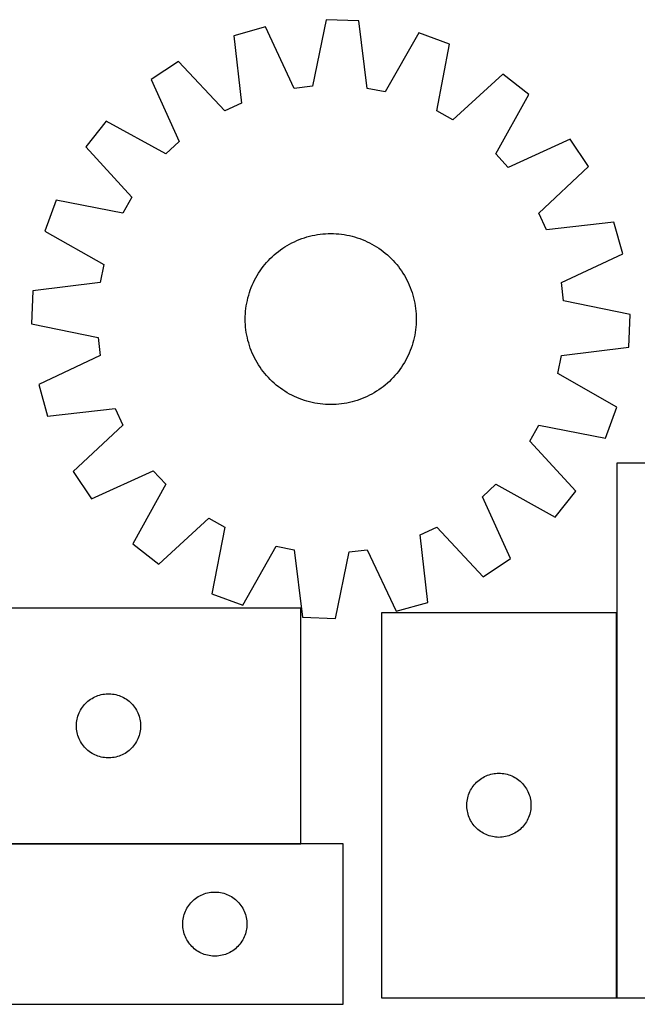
# Model space of a CAD drawing. Header units: millimetres. Extents: x 8 to 1493, y 7 to 467.
# Tile 3 of 5: x 618 to 907, y 7 to 467. Entities that reach past the tile are written whole.
import ezdxf

# ---------------------------------------------------------------- set-up
doc = ezdxf.new("R2010")
doc.units = ezdxf.units.MM
doc.layers.add('COMMON', color=5, linetype='CONTINUOUS', true_color=0x0000ff)
doc.layers.add('CUT', color=7, linetype='CONTINUOUS', true_color=0x000000)

msp = doc.modelspace()

# ---------------------------------------------------------------- linework, layer by layer
at = {"layer": 'COMMON'}
for p, q in [((897.182592, 9.602602), (897.182592, 189.602602)), ((569.464412, 81.634241), (749.464412, 81.634241))]:
    msp.add_line(p, q, dxfattribs=at)
at = {"layer": 'CUT'}
for p, q in [((761.235946, 466.899456), (754.867248, 435.780098)), ((776.610135, 466.295407), (761.235946, 466.899456)), ((780.517625, 434.772301), (776.610135, 466.295407)), ((732.894918, 463.545065), (718.086535, 459.368663)), ((746.352338, 434.772289), (732.894918, 463.545065)), ((804.600618, 460.727764), (788.927216, 433.099532)), ((819.035679, 455.402394), (804.600618, 460.727764)), ((718.086535, 459.368663), (721.645953, 427.804359)), ((813.010747, 424.214657), (819.035679, 455.402394)), ((692.169179, 447.420588), (679.376148, 438.872552)), ((713.859222, 424.214624), (692.169179, 447.420588)), ((679.376148, 438.872552), (692.515263, 409.953036)), ((843.935714, 441.457715), (820.49183, 420.025053)), ((856.018643, 431.932309), (843.935714, 441.457715)), ((754.867248, 435.780098), (746.352338, 434.772289)), ((788.927216, 433.099532), (780.517625, 434.772301)), ((840.651052, 404.132814), (856.018643, 431.932309)), ((721.645953, 427.804359), (713.859222, 424.214624)), ((820.49183, 420.025053), (813.010747, 424.214657)), ((658.419437, 419.500354), (648.89403, 407.417425)), ((686.218931, 404.132763), (658.419437, 419.500354)), ((692.515263, 409.953036), (686.218931, 404.132763)), ((875.390841, 410.975597), (846.471325, 397.836483)), ((883.938877, 398.182566), (875.390841, 410.975597)), ((648.89403, 407.417425), (670.326692, 383.97354)), ((846.471325, 397.836483), (840.651052, 404.132814)), ((860.732913, 376.492523), (883.938877, 398.182566)), ((634.949351, 382.51739), (629.623981, 368.082329)), ((666.137088, 376.492458), (634.949351, 382.51739)), ((670.326692, 383.97354), (666.137088, 376.492458)), ((864.322648, 368.705792), (860.732913, 376.492523)), ((895.886952, 372.265211), (864.322648, 368.705792)), ((900.063354, 357.456827), (895.886952, 372.265211)), ((629.623981, 368.082329), (657.252213, 352.408927)), ((747.549089, 363.626908), (748.710023, 364.107783)), ((748.710023, 364.107783), (749.885488, 364.551954)), ((749.885488, 364.551954), (751.074325, 364.958985)), ((751.074325, 364.958985), (752.27536, 365.328472)), ((752.27536, 365.328472), (753.487409, 365.660051)), ((753.487409, 365.660051), (754.709275, 365.953396)), ((754.709275, 365.953396), (755.939752, 366.208216)), ((755.939752, 366.208216), (757.177625, 366.42426)), ((757.177625, 366.42426), (758.421675, 366.601314)), ((758.421675, 366.601314), (759.670671, 366.739205)), ((759.670671, 366.739205), (760.923383, 366.837796)), ((760.923383, 366.837796), (762.178574, 366.89699)), ((762.178574, 366.89699), (763.435004, 366.916728)), ((763.435004, 366.916728), (764.691434, 366.896991)), ((764.691434, 366.896991), (765.946625, 366.837798)), ((765.946625, 366.837798), (767.199336, 366.739208)), ((767.199336, 366.739208), (768.448333, 366.601318)), ((768.448333, 366.601318), (769.692383, 366.424264)), ((769.692383, 366.424264), (770.930257, 366.208221)), ((770.930257, 366.208221), (772.160734, 365.953401)), ((772.160734, 365.953401), (773.3826, 365.660058)), ((773.3826, 365.660058), (774.594649, 365.328479)), ((774.594649, 365.328479), (775.795684, 364.958993)), ((775.795684, 364.958993), (776.984521, 364.551963)), ((776.984521, 364.551963), (778.159987, 364.107792)), ((778.159987, 364.107792), (779.320921, 363.626918)), ((738.918725, 358.52292), (739.923596, 359.2774)), ((739.923596, 359.2774), (740.951671, 359.999944)), ((740.951671, 359.999944), (742.001934, 360.689838)), ((742.001934, 360.689838), (743.073349, 361.346402)), ((743.073349, 361.346402), (744.164859, 361.968989)), ((744.164859, 361.968989), (745.275385, 362.556983)), ((745.275385, 362.556983), (746.403833, 363.109805)), ((746.403833, 363.109805), (747.549089, 363.626908)), ((779.320921, 363.626918), (780.466177, 363.109816)), ((780.466177, 363.109816), (781.594625, 362.556995)), ((781.594625, 362.556995), (782.705152, 361.969002)), ((782.705152, 361.969002), (783.796662, 361.346416)), ((783.796662, 361.346416), (784.868078, 360.689852)), ((784.868078, 360.689852), (785.918341, 359.999959)), ((785.918341, 359.999959), (786.946417, 359.277416)), ((786.946417, 359.277416), (787.951289, 358.522937)), ((734.276263, 354.298603), (735.150737, 355.20099)), ((735.150737, 355.20099), (736.053123, 356.075464)), ((736.053123, 356.075464), (736.982533, 356.921162)), ((736.982533, 356.921162), (737.938047, 357.737249)), ((737.938047, 357.737249), (738.918725, 358.52292)), ((787.951289, 358.522937), (788.931967, 357.737266)), ((788.931967, 357.737266), (789.887482, 356.92118)), ((789.887482, 356.92118), (790.816892, 356.075482)), ((790.816892, 356.075482), (791.719279, 355.201009)), ((791.719279, 355.201009), (792.593753, 354.298622)), ((871.290578, 343.999407), (900.063354, 357.456827)), ((657.252213, 352.408927), (655.579445, 343.999336)), ((730.351787, 349.400052), (731.07433, 350.428127)), ((731.07433, 350.428127), (731.828809, 351.433)), ((731.828809, 351.433), (732.614479, 352.413677)), ((732.614479, 352.413677), (733.430566, 353.369193)), ((733.430566, 353.369193), (734.276263, 354.298603)), ((792.593753, 354.298622), (793.439451, 353.369213)), ((793.439451, 353.369213), (794.255538, 352.413698)), ((794.255538, 352.413698), (795.04121, 351.433021)), ((795.04121, 351.433021), (795.795689, 350.428149)), ((795.795689, 350.428149), (796.518233, 349.400074)), ((727.79475, 345.076336), (728.382744, 346.186863)), ((728.382744, 346.186863), (729.005329, 347.278373)), ((729.005329, 347.278373), (729.661893, 348.349789)), ((729.661893, 348.349789), (730.351787, 349.400052)), ((796.518233, 349.400074), (797.208127, 348.349811)), ((797.208127, 348.349811), (797.864691, 347.278396)), ((797.864691, 347.278396), (798.487278, 346.186887)), ((798.487278, 346.186887), (799.075272, 345.07636)), ((655.579445, 343.999336), (624.056338, 340.091846)), ((725.799782, 340.466232), (726.243953, 341.641698)), ((726.243953, 341.641698), (726.724827, 342.802632)), ((726.724827, 342.802632), (727.241929, 343.947888)), ((727.241929, 343.947888), (727.79475, 345.076336)), ((799.075272, 345.07636), (799.628094, 343.947912)), ((799.628094, 343.947912), (800.145197, 342.802656)), ((800.145197, 342.802656), (800.626072, 341.641723)), ((800.626072, 341.641723), (801.070243, 340.466257)), ((872.298387, 335.484497), (871.290578, 343.999407)), ((624.056338, 340.091846), (623.452289, 324.717657)), ((724.398344, 335.642445), (724.691687, 336.864311)), ((724.691687, 336.864311), (725.023266, 338.07636)), ((725.023266, 338.07636), (725.392752, 339.277395)), ((725.392752, 339.277395), (725.799782, 340.466232)), ((801.070243, 340.466257), (801.477274, 339.27742)), ((801.477274, 339.27742), (801.846761, 338.076385)), ((801.846761, 338.076385), (802.17834, 336.864336)), ((802.17834, 336.864336), (802.471685, 335.642471)), ((723.612537, 330.681047), (723.750427, 331.930044)), ((723.750427, 331.930044), (723.927481, 333.174094)), ((723.927481, 333.174094), (724.143525, 334.411968)), ((724.143525, 334.411968), (724.398344, 335.642445)), ((802.471685, 335.642471), (802.726505, 334.411994)), ((802.726505, 334.411994), (802.942549, 333.17412)), ((802.942549, 333.17412), (803.119604, 331.930071)), ((803.119604, 331.930071), (803.257494, 330.681074)), ((903.417745, 329.115799), (872.298387, 335.484497)), ((723.435017, 326.916715), (723.454754, 328.173145)), ((723.454755, 325.660284), (723.435017, 326.916715)), ((723.454754, 328.173145), (723.513947, 329.428336)), ((723.513947, 329.428336), (723.612537, 330.681047)), ((803.257494, 330.681074), (803.356085, 329.428362)), ((803.356085, 329.428362), (803.415279, 328.173172)), ((803.415279, 328.173172), (803.435017, 326.916741)), ((803.435017, 326.916741), (803.41528, 325.660311)), ((902.813697, 313.74161), (903.417745, 329.115799)), ((623.452289, 324.717657), (654.571647, 318.348959)), ((723.513949, 324.405094), (723.454755, 325.660284)), ((723.61254, 323.152382), (723.513949, 324.405094)), ((723.750431, 321.903386), (723.61254, 323.152382)), ((803.257497, 323.152409), (803.119607, 321.903412)), ((803.356087, 324.405121), (803.257497, 323.152409)), ((803.41528, 325.660311), (803.356087, 324.405121)), ((654.571647, 318.348959), (655.579456, 309.834049)), ((723.927486, 320.659336), (723.750431, 321.903386)), ((724.14353, 319.421462), (723.927486, 320.659336)), ((724.39835, 318.190985), (724.14353, 319.421462)), ((724.691694, 316.96912), (724.39835, 318.190985)), ((802.471691, 318.191011), (802.178347, 316.969145)), ((802.72651, 319.421489), (802.471691, 318.191011)), ((802.942553, 320.659363), (802.72651, 319.421489)), ((803.119607, 321.903412), (802.942553, 320.659363)), ((725.023273, 315.757071), (724.691694, 316.96912)), ((725.392761, 314.556036), (725.023273, 315.757071)), ((725.799791, 313.367199), (725.392761, 314.556036)), ((726.243963, 312.191734), (725.799791, 313.367199)), ((801.070252, 313.367224), (800.626081, 312.191758)), ((801.477282, 314.556061), (801.070252, 313.367224)), ((801.846768, 315.757097), (801.477282, 314.556061)), ((802.178347, 316.969145), (801.846768, 315.757097)), ((871.29059, 309.83412), (902.813697, 313.74161)), ((655.579456, 309.834049), (626.806681, 296.376629)), ((726.724837, 311.0308), (726.243963, 312.191734)), ((727.241941, 309.885544), (726.724837, 311.0308)), ((727.794762, 308.757096), (727.241941, 309.885544)), ((728.382756, 307.646569), (727.794762, 308.757096)), ((799.075284, 308.75712), (798.487291, 307.646593)), ((799.628105, 309.885568), (799.075284, 308.75712)), ((800.145207, 311.030825), (799.628105, 309.885568)), ((800.626081, 312.191758), (800.145207, 311.030825)), ((869.617821, 301.42453), (871.29059, 309.83412)), ((729.005343, 306.55506), (728.382756, 307.646569)), ((729.661907, 305.483645), (729.005343, 306.55506)), ((730.351802, 304.433382), (729.661907, 305.483645)), ((731.074345, 303.405307), (730.351802, 304.433382)), ((796.518248, 304.433404), (795.795705, 303.405329)), ((797.208141, 305.483667), (796.518248, 304.433404)), ((797.864705, 306.555083), (797.208141, 305.483667)), ((798.487291, 307.646593), (797.864705, 306.555083)), ((731.828825, 302.400435), (731.074345, 303.405307)), ((732.614496, 301.419758), (731.828825, 302.400435)), ((733.430583, 300.464244), (732.614496, 301.419758)), ((734.276281, 299.534834), (733.430583, 300.464244)), ((735.150755, 298.632447), (734.276281, 299.534834)), ((792.593771, 299.534854), (791.719298, 298.632466)), ((793.439469, 300.464263), (792.593771, 299.534854)), ((794.255555, 301.419779), (793.439469, 300.464263)), ((795.041226, 302.400456), (794.255555, 301.419779)), ((795.795705, 303.405329), (795.041226, 302.400456)), ((897.246053, 285.751127), (869.617821, 301.42453)), ((626.806681, 296.376629), (630.983082, 281.568246)), ((736.053143, 297.757974), (735.150755, 298.632447)), ((736.982552, 296.912277), (736.053143, 297.757974)), ((737.938068, 296.09619), (736.982552, 296.912277)), ((738.918745, 295.310519), (737.938068, 296.09619)), ((739.923618, 294.556041), (738.918745, 295.310519)), ((787.95131, 295.310536), (786.946438, 294.556056)), ((788.931987, 296.096207), (787.95131, 295.310536)), ((789.887502, 296.912294), (788.931987, 296.096207)), ((790.816911, 297.757992), (789.887502, 296.912294)), ((791.719298, 298.632466), (790.816911, 297.757992)), ((740.951693, 293.833498), (739.923618, 294.556041)), ((742.001957, 293.143604), (740.951693, 293.833498)), ((743.073372, 292.48704), (742.001957, 293.143604)), ((744.164882, 291.864454), (743.073372, 292.48704)), ((745.275409, 291.276461), (744.164882, 291.864454)), ((746.403857, 290.72364), (745.275409, 291.276461)), ((747.549114, 290.206538), (746.403857, 290.72364)), ((748.710047, 289.725664), (747.549114, 290.206538)), ((779.320945, 290.206548), (778.160012, 289.725674)), ((780.466201, 290.723652), (779.320945, 290.206548)), ((781.594649, 291.276473), (780.466201, 290.723652)), ((782.705176, 291.864467), (781.594649, 291.276473)), ((783.796685, 292.487054), (782.705176, 291.864467)), ((784.8681, 293.143618), (783.796685, 292.487054)), ((785.918363, 293.833513), (784.8681, 293.143618)), ((786.946438, 294.556056), (785.918363, 293.833513)), ((749.885513, 289.281493), (748.710047, 289.725664)), ((751.07435, 288.874463), (749.885513, 289.281493)), ((752.275386, 288.504977), (751.07435, 288.874463)), ((753.487435, 288.173398), (752.275386, 288.504977)), ((754.7093, 287.880055), (753.487435, 288.173398)), ((755.939778, 287.625236), (754.7093, 287.880055)), ((757.177652, 287.409192), (755.939778, 287.625236)), ((758.421701, 287.232138), (757.177652, 287.409192)), ((759.670698, 287.094248), (758.421701, 287.232138)), ((760.92341, 286.995658), (759.670698, 287.094248)), ((762.1786, 286.936465), (760.92341, 286.995658)), ((763.43503, 286.916728), (762.1786, 286.936465)), ((764.691461, 286.936466), (763.43503, 286.916728)), ((765.946651, 286.99566), (764.691461, 286.936466)), ((767.199363, 287.094251), (765.946651, 286.99566)), ((768.44836, 287.232142), (767.199363, 287.094251)), ((769.692409, 287.409197), (768.44836, 287.232142)), ((770.930283, 287.625241), (769.692409, 287.409197)), ((772.16076, 287.880061), (770.930283, 287.625241)), ((773.382625, 288.173405), (772.16076, 287.880061)), ((774.594674, 288.504984), (773.382625, 288.173405)), ((775.79571, 288.874472), (774.594674, 288.504984)), ((776.984546, 289.281502), (775.79571, 288.874472)), ((778.160012, 289.725674), (776.984546, 289.281502)), ((891.920683, 271.316066), (897.246053, 285.751127)), ((630.983082, 281.568246), (662.547386, 285.127664)), ((662.547386, 285.127664), (666.137121, 277.340933)), ((666.137121, 277.340933), (642.931157, 255.65089)), ((856.543342, 269.859916), (860.732946, 277.340998)), ((860.732946, 277.340998), (891.920683, 271.316066)), ((877.976004, 246.416031), (856.543342, 269.859916)), ((997.282592, 259.602602), (897.282592, 259.602602)), ((897.282592, 259.602602), (897.282592, 9.602602)), ((642.931157, 255.65089), (651.479193, 242.857859)), ((651.479193, 242.857859), (680.398709, 255.996974)), ((680.398709, 255.996974), (686.218982, 249.700642)), ((686.218982, 249.700642), (670.851391, 221.901148)), ((834.354772, 243.88042), (840.651103, 249.700693)), ((840.651103, 249.700693), (868.450598, 234.333102)), ((868.450598, 234.333102), (877.976004, 246.416031)), ((847.493886, 214.960904), (834.354772, 243.88042)), ((682.93432, 212.375741), (706.378205, 233.808403)), ((706.378205, 233.808403), (713.859287, 229.618799)), ((713.859287, 229.618799), (707.834355, 198.431062)), ((805.224081, 226.029097), (813.010812, 229.618832)), ((808.7835, 194.464793), (805.224081, 226.029097)), ((813.010812, 229.618832), (834.700855, 206.412868)), ((670.851391, 221.901148), (682.93432, 212.375741)), ((722.269416, 193.105692), (737.942819, 220.733924)), ((737.942819, 220.733924), (746.352409, 219.061156)), ((746.352409, 219.061156), (750.2599, 187.538049)), ((765.634088, 186.934), (772.002787, 218.053358)), ((772.002787, 218.053358), (780.517697, 219.061167)), ((780.517697, 219.061167), (793.975116, 190.288392)), ((834.700855, 206.412868), (847.493886, 214.960904)), ((707.834355, 198.431062), (722.269416, 193.105692)), ((793.975116, 190.288392), (808.7835, 194.464793)), ((749.464412, 191.734242), (569.464412, 191.734242)), ((749.464412, 81.734242), (749.464412, 191.734242)), ((897.082591, 189.602602), (787.082591, 189.602602)), ((787.082591, 189.602602), (787.082591, 9.602602)), ((897.082591, 9.602602), (897.082591, 189.602602)), ((750.2599, 187.538049), (765.634088, 186.934)), ((648.722129, 147.203405), (649.275312, 147.742523)), ((649.275312, 147.742523), (649.855514, 148.252449)), ((649.855514, 148.252449), (650.461198, 148.731831)), ((650.461198, 148.731831), (651.090756, 149.179398)), ((651.090756, 149.179398), (651.74252, 149.593962)), ((651.74252, 149.593962), (652.414761, 149.974424)), ((652.414761, 149.974424), (653.105696, 150.319776)), ((653.105696, 150.319776), (653.813494, 150.629102)), ((653.813494, 150.629102), (654.536276, 150.901581)), ((654.536276, 150.901581), (655.272128, 151.136491)), ((655.272128, 151.136491), (656.019096, 151.333208)), ((656.019096, 151.333208), (656.775201, 151.491212)), ((656.775201, 151.491212), (657.538437, 151.610083)), ((657.538437, 151.610083), (658.30678, 151.689505)), ((658.30678, 151.689505), (659.078193, 151.729269)), ((659.078193, 151.729269), (659.850631, 151.729269)), ((659.850631, 151.729269), (660.622044, 151.689505)), ((660.622044, 151.689505), (661.390387, 151.610083)), ((661.390387, 151.610083), (662.153623, 151.491212)), ((662.153623, 151.491212), (662.909728, 151.333208)), ((662.909728, 151.333208), (663.656697, 151.136491)), ((663.656697, 151.136491), (664.392548, 150.901581)), ((664.392548, 150.901581), (665.115331, 150.629102)), ((665.115331, 150.629102), (665.823128, 150.319776)), ((665.823128, 150.319776), (666.514063, 149.974424)), ((666.514063, 149.974424), (667.186304, 149.593962)), ((667.186304, 149.593962), (667.838068, 149.179398)), ((667.838068, 149.179398), (668.467626, 148.731831)), ((668.467626, 148.731831), (669.07331, 148.252449)), ((669.07331, 148.252449), (669.653512, 147.742523)), ((669.653512, 147.742523), (670.206695, 147.203405)), ((645.42866, 142.025524), (645.719659, 142.741051)), ((645.719659, 142.741051), (646.047106, 143.440649)), ((646.047106, 143.440649), (646.410133, 144.122463)), ((646.410133, 144.122463), (646.807779, 144.784685)), ((646.807779, 144.784685), (647.238987, 145.425559)), ((647.238987, 145.425559), (647.702615, 146.043385)), ((647.702615, 146.043385), (648.197433, 146.636524)), ((648.197433, 146.636524), (648.722129, 147.203405)), ((670.206695, 147.203405), (670.731391, 146.636524)), ((670.731391, 146.636524), (671.226209, 146.043385)), ((671.226209, 146.043385), (671.689837, 145.425559)), ((671.689837, 145.425559), (672.121046, 144.784685)), ((672.121046, 144.784685), (672.518691, 144.122463)), ((672.518691, 144.122463), (672.881718, 143.440649)), ((672.881718, 143.440649), (673.209166, 142.741051)), ((673.209166, 142.741051), (673.500164, 142.025524)), ((644.484301, 137.506424), (644.543914, 138.276557)), ((644.543914, 138.276557), (644.643094, 139.042601)), ((644.643094, 139.042601), (644.781577, 139.802523)), ((644.781577, 139.802523), (644.958996, 140.554309)), ((644.958996, 140.554309), (645.174881, 141.295965)), ((645.174881, 141.295965), (645.42866, 142.025524)), ((673.500164, 142.025524), (673.753943, 141.295965)), ((673.753943, 141.295965), (673.969828, 140.554309)), ((673.969828, 140.554309), (674.147247, 139.802523)), ((674.147247, 139.802523), (674.285731, 139.042601)), ((674.285731, 139.042601), (674.38491, 138.276557)), ((674.38491, 138.276557), (674.444523, 137.506424)), ((644.464412, 136.734242), (644.484301, 137.506424)), ((644.484301, 135.962061), (644.464412, 136.734242)), ((644.543914, 135.191927), (644.484301, 135.962061)), ((644.643094, 134.425884), (644.543914, 135.191927)), ((644.781577, 133.665961), (644.643094, 134.425884)), ((644.958996, 132.914176), (644.781577, 133.665961)), ((674.147247, 133.665961), (673.969828, 132.914176)), ((674.285731, 134.425884), (674.147247, 133.665961)), ((674.38491, 135.191927), (674.285731, 134.425884)), ((674.444523, 135.962061), (674.38491, 135.191927)), ((674.444523, 137.506424), (674.464412, 136.734242)), ((674.464412, 136.734242), (674.444523, 135.962061)), ((645.174881, 132.17252), (644.958996, 132.914176)), ((645.42866, 131.442961), (645.174881, 132.17252)), ((645.719659, 130.727434), (645.42866, 131.442961)), ((646.047106, 130.027836), (645.719659, 130.727434)), ((646.410133, 129.346021), (646.047106, 130.027836)), ((646.807779, 128.6838), (646.410133, 129.346021)), ((672.518691, 129.346021), (672.121046, 128.6838)), ((672.881718, 130.027836), (672.518691, 129.346021)), ((673.209166, 130.727434), (672.881718, 130.027836)), ((673.500164, 131.442961), (673.209166, 130.727434)), ((673.753943, 132.17252), (673.500164, 131.442961)), ((673.969828, 132.914176), (673.753943, 132.17252)), ((647.238987, 128.042926), (646.807779, 128.6838)), ((647.702615, 127.4251), (647.238987, 128.042926)), ((648.197433, 126.831961), (647.702615, 127.4251)), ((648.722129, 126.26508), (648.197433, 126.831961)), ((649.275312, 125.725962), (648.722129, 126.26508)), ((649.855514, 125.216036), (649.275312, 125.725962)), ((650.461198, 124.736654), (649.855514, 125.216036)), ((651.090756, 124.289087), (650.461198, 124.736654)), ((668.467626, 124.736654), (667.838068, 124.289087)), ((669.07331, 125.216036), (668.467626, 124.736654)), ((669.653512, 125.725962), (669.07331, 125.216036)), ((670.206695, 126.26508), (669.653512, 125.725962)), ((670.731391, 126.831961), (670.206695, 126.26508)), ((671.226209, 127.4251), (670.731391, 126.831961)), ((671.689837, 128.042926), (671.226209, 127.4251)), ((672.121046, 128.6838), (671.689837, 128.042926)), ((651.74252, 123.874523), (651.090756, 124.289087)), ((652.414761, 123.49406), (651.74252, 123.874523)), ((653.105696, 123.148708), (652.414761, 123.49406)), ((653.813494, 122.839383), (653.105696, 123.148708)), ((654.536276, 122.566904), (653.813494, 122.839383)), ((655.272128, 122.331994), (654.536276, 122.566904)), ((656.019096, 122.135277), (655.272128, 122.331994)), ((656.775201, 121.977273), (656.019096, 122.135277)), ((657.538437, 121.858402), (656.775201, 121.977273)), ((658.30678, 121.77898), (657.538437, 121.858402)), ((659.078193, 121.739215), (658.30678, 121.77898)), ((659.850631, 121.739215), (659.078193, 121.739215)), ((660.622044, 121.77898), (659.850631, 121.739215)), ((661.390387, 121.858402), (660.622044, 121.77898)), ((662.153623, 121.977273), (661.390387, 121.858402)), ((662.909728, 122.135277), (662.153623, 121.977273)), ((663.656697, 122.331994), (662.909728, 122.135277)), ((664.392548, 122.566904), (663.656697, 122.331994)), ((665.115331, 122.839383), (664.392548, 122.566904)), ((665.823128, 123.148708), (665.115331, 122.839383)), ((666.514063, 123.49406), (665.823128, 123.148708)), ((667.186304, 123.874523), (666.514063, 123.49406)), ((667.838068, 124.289087), (667.186304, 123.874523)), ((831.613429, 110.344885), (832.180309, 110.869581)), ((832.180309, 110.869581), (832.773449, 111.364399)), ((832.773449, 111.364399), (833.391274, 111.828027)), ((833.391274, 111.828027), (834.032148, 112.259235)), ((834.032148, 112.259235), (834.69437, 112.656881)), ((834.69437, 112.656881), (835.376184, 113.019908)), ((835.376184, 113.019908), (836.075782, 113.347356)), ((836.075782, 113.347356), (836.79131, 113.638354)), ((836.79131, 113.638354), (837.520868, 113.892133)), ((837.520868, 113.892133), (838.262524, 114.108018)), ((838.262524, 114.108018), (839.01431, 114.285437)), ((839.01431, 114.285437), (839.774232, 114.423921)), ((839.774232, 114.423921), (840.540276, 114.5231)), ((840.540276, 114.5231), (841.31041, 114.582713)), ((841.31041, 114.582713), (842.082591, 114.602602)), ((842.082591, 114.602602), (842.854772, 114.582713)), ((842.854772, 114.582713), (843.624906, 114.5231)), ((843.624906, 114.5231), (844.39095, 114.423921)), ((844.39095, 114.423921), (845.150872, 114.285437)), ((845.150872, 114.285437), (845.902658, 114.108018)), ((845.902658, 114.108018), (846.644313, 113.892133)), ((846.644313, 113.892133), (847.373872, 113.638354)), ((847.373872, 113.638354), (848.089399, 113.347356)), ((848.089399, 113.347356), (848.788998, 113.019908)), ((848.788998, 113.019908), (849.470812, 112.656881)), ((849.470812, 112.656881), (850.133034, 112.259235)), ((850.133034, 112.259235), (850.773907, 111.828027)), ((850.773907, 111.828027), (851.391733, 111.364399)), ((851.391733, 111.364399), (851.984873, 110.869581)), ((851.984873, 110.869581), (852.551753, 110.344885)), ((828.187731, 105.25352), (828.497057, 105.961318)), ((828.497057, 105.961318), (828.842409, 106.652253)), ((828.842409, 106.652253), (829.222871, 107.324494)), ((829.222871, 107.324494), (829.637436, 107.976258)), ((829.637436, 107.976258), (830.085002, 108.605816)), ((830.085002, 108.605816), (830.564384, 109.2115)), ((830.564384, 109.2115), (831.07431, 109.791702)), ((831.07431, 109.791702), (831.613429, 110.344885)), ((852.551753, 110.344885), (853.090871, 109.791702)), ((853.090871, 109.791702), (853.600798, 109.2115)), ((853.600798, 109.2115), (854.08018, 108.605816)), ((854.08018, 108.605816), (854.527746, 107.976258)), ((854.527746, 107.976258), (854.94231, 107.324494)), ((854.94231, 107.324494), (855.322773, 106.652253)), ((855.322773, 106.652253), (855.668125, 105.961318)), ((855.668125, 105.961318), (855.97745, 105.25352)), ((827.127328, 100.760234), (827.206751, 101.528577)), ((827.206751, 101.528577), (827.325622, 102.291813)), ((827.325622, 102.291813), (827.483625, 103.047918)), ((827.483625, 103.047918), (827.680343, 103.794887)), ((827.680343, 103.794887), (827.915252, 104.530738)), ((827.915252, 104.530738), (828.187731, 105.25352)), ((855.97745, 105.25352), (856.249929, 104.530738)), ((856.249929, 104.530738), (856.484839, 103.794887)), ((856.484839, 103.794887), (856.681556, 103.047918)), ((856.681556, 103.047918), (856.83956, 102.291813)), ((856.83956, 102.291813), (856.958431, 101.528577)), ((856.958431, 101.528577), (857.037854, 100.760234)), ((827.087564, 99.988821), (827.127328, 100.760234)), ((827.087564, 99.216383), (827.087564, 99.988821)), ((827.127328, 98.44497), (827.087564, 99.216383)), ((827.206751, 97.676627), (827.127328, 98.44497)), ((827.325622, 96.913391), (827.206751, 97.676627)), ((827.483625, 96.157286), (827.325622, 96.913391)), ((856.83956, 96.913391), (856.681556, 96.157286)), ((856.958431, 97.676627), (856.83956, 96.913391)), ((857.037854, 98.44497), (856.958431, 97.676627)), ((857.037854, 100.760234), (857.077618, 99.988821)), ((857.077618, 99.216383), (857.037854, 98.44497)), ((857.077618, 99.988821), (857.077618, 99.216383)), ((827.680343, 95.410318), (827.483625, 96.157286)), ((827.915252, 94.674466), (827.680343, 95.410318)), ((828.187731, 93.951684), (827.915252, 94.674466)), ((828.497057, 93.243886), (828.187731, 93.951684)), ((828.842409, 92.552951), (828.497057, 93.243886)), ((829.222871, 91.88071), (828.842409, 92.552951)), ((855.322773, 92.552951), (854.94231, 91.88071)), ((855.668125, 93.243886), (855.322773, 92.552951)), ((855.97745, 93.951684), (855.668125, 93.243886)), ((856.249929, 94.674466), (855.97745, 93.951684)), ((856.484839, 95.410318), (856.249929, 94.674466)), ((856.681556, 96.157286), (856.484839, 95.410318)), ((829.637436, 91.228946), (829.222871, 91.88071)), ((830.085002, 90.599388), (829.637436, 91.228946)), ((830.564384, 89.993704), (830.085002, 90.599388)), ((831.07431, 89.413502), (830.564384, 89.993704)), ((831.613429, 88.860319), (831.07431, 89.413502)), ((832.180309, 88.335623), (831.613429, 88.860319)), ((832.773449, 87.840805), (832.180309, 88.335623)), ((833.391274, 87.377177), (832.773449, 87.840805)), ((851.391733, 87.840805), (850.773907, 87.377177)), ((851.984873, 88.335623), (851.391733, 87.840805)), ((852.551753, 88.860319), (851.984873, 88.335623)), ((853.090871, 89.413502), (852.551753, 88.860319)), ((853.600798, 89.993704), (853.090871, 89.413502)), ((854.08018, 90.599388), (853.600798, 89.993704)), ((854.527746, 91.228946), (854.08018, 90.599388)), ((854.94231, 91.88071), (854.527746, 91.228946)), ((834.032148, 86.945969), (833.391274, 87.377177)), ((834.69437, 86.548323), (834.032148, 86.945969)), ((835.376184, 86.185296), (834.69437, 86.548323)), ((836.075782, 85.857849), (835.376184, 86.185296)), ((836.79131, 85.56685), (836.075782, 85.857849)), ((837.520868, 85.313071), (836.79131, 85.56685)), ((838.262524, 85.097186), (837.520868, 85.313071)), ((839.01431, 84.919767), (838.262524, 85.097186)), ((839.774232, 84.781284), (839.01431, 84.919767)), ((840.540276, 84.682104), (839.774232, 84.781284)), ((841.31041, 84.622491), (840.540276, 84.682104)), ((842.082591, 84.602602), (841.31041, 84.622491)), ((842.854772, 84.622491), (842.082591, 84.602602)), ((843.624906, 84.682104), (842.854772, 84.622491)), ((844.39095, 84.781284), (843.624906, 84.682104)), ((845.150872, 84.919767), (844.39095, 84.781284)), ((845.902658, 85.097186), (845.150872, 84.919767)), ((846.644313, 85.313071), (845.902658, 85.097186)), ((847.373872, 85.56685), (846.644313, 85.313071)), ((848.089399, 85.857849), (847.373872, 85.56685)), ((848.788998, 86.185296), (848.089399, 85.857849)), ((849.470812, 86.548323), (848.788998, 86.185296)), ((850.133034, 86.945969), (849.470812, 86.548323)), ((850.773907, 87.377177), (850.133034, 86.945969)), ((769.192138, 81.534241), (569.192138, 81.534241)), ((569.464412, 81.734242), (749.464412, 81.734242)), ((769.192138, 6.534241), (769.192138, 81.534241)), ((699.003038, 55.042522), (699.58324, 55.552448)), ((699.58324, 55.552448), (700.188924, 56.03183)), ((700.188924, 56.03183), (700.818482, 56.479397)), ((700.818482, 56.479397), (701.470246, 56.893961)), ((701.470246, 56.893961), (702.142487, 57.274423)), ((702.142487, 57.274423), (702.833422, 57.619775)), ((702.833422, 57.619775), (703.541219, 57.929101)), ((703.541219, 57.929101), (704.264002, 58.20158)), ((704.264002, 58.20158), (704.999853, 58.43649)), ((704.999853, 58.43649), (705.746822, 58.633207)), ((705.746822, 58.633207), (706.502926, 58.791211)), ((706.502926, 58.791211), (707.266162, 58.910082)), ((707.266162, 58.910082), (708.034506, 58.989504)), ((708.034506, 58.989504), (708.805919, 59.029268)), ((708.805919, 59.029268), (709.578356, 59.029268)), ((709.578356, 59.029268), (710.34977, 58.989504)), ((710.34977, 58.989504), (711.118113, 58.910082)), ((711.118113, 58.910082), (711.881349, 58.791211)), ((711.881349, 58.791211), (712.637454, 58.633207)), ((712.637454, 58.633207), (713.384422, 58.43649)), ((713.384422, 58.43649), (714.120274, 58.20158)), ((714.120274, 58.20158), (714.843056, 57.929101)), ((714.843056, 57.929101), (715.550854, 57.619775)), ((715.550854, 57.619775), (716.241789, 57.274423)), ((716.241789, 57.274423), (716.91403, 56.893961)), ((716.91403, 56.893961), (717.565794, 56.479397)), ((717.565794, 56.479397), (718.195352, 56.03183)), ((718.195352, 56.03183), (718.801035, 55.552448)), ((718.801035, 55.552448), (719.381238, 55.042522)), ((695.447384, 50.04105), (695.774832, 50.740648)), ((695.774832, 50.740648), (696.137859, 51.422462)), ((696.137859, 51.422462), (696.535504, 52.084684)), ((696.535504, 52.084684), (696.966713, 52.725558)), ((696.966713, 52.725558), (697.430341, 53.343384)), ((697.430341, 53.343384), (697.925159, 53.936523)), ((697.925159, 53.936523), (698.449855, 54.503404)), ((698.449855, 54.503404), (699.003038, 55.042522)), ((719.381238, 55.042522), (719.934421, 54.503404)), ((719.934421, 54.503404), (720.459117, 53.936523)), ((720.459117, 53.936523), (720.953935, 53.343384)), ((720.953935, 53.343384), (721.417563, 52.725558)), ((721.417563, 52.725558), (721.848771, 52.084684)), ((721.848771, 52.084684), (722.246416, 51.422462)), ((722.246416, 51.422462), (722.609444, 50.740648)), ((722.609444, 50.740648), (722.936891, 50.04105)), ((694.27164, 45.576556), (694.370819, 46.3426)), ((694.370819, 46.3426), (694.509303, 47.102522)), ((694.509303, 47.102522), (694.686722, 47.854308)), ((694.686722, 47.854308), (694.902607, 48.595964)), ((694.902607, 48.595964), (695.156385, 49.325523)), ((695.156385, 49.325523), (695.447384, 50.04105)), ((722.936891, 50.04105), (723.22789, 49.325523)), ((723.22789, 49.325523), (723.481668, 48.595964)), ((723.481668, 48.595964), (723.697554, 47.854308)), ((723.697554, 47.854308), (723.874973, 47.102522)), ((723.874973, 47.102522), (724.013456, 46.3426)), ((724.013456, 46.3426), (724.112636, 45.576556)), ((694.192138, 44.034241), (694.212026, 44.806423)), ((694.212026, 43.26206), (694.192138, 44.034241)), ((694.212026, 44.806423), (694.27164, 45.576556)), ((694.27164, 42.491926), (694.212026, 43.26206)), ((694.370819, 41.725883), (694.27164, 42.491926)), ((694.509303, 40.96596), (694.370819, 41.725883)), ((724.013456, 41.725883), (723.874973, 40.96596)), ((724.112636, 42.491926), (724.013456, 41.725883)), ((724.112636, 45.576556), (724.172249, 44.806423)), ((724.172249, 43.26206), (724.112636, 42.491926)), ((724.172249, 44.806423), (724.192138, 44.034241)), ((724.192138, 44.034241), (724.172249, 43.26206)), ((694.686722, 40.214175), (694.509303, 40.96596)), ((694.902607, 39.472519), (694.686722, 40.214175)), ((695.156385, 38.74296), (694.902607, 39.472519)), ((695.447384, 38.027433), (695.156385, 38.74296)), ((695.774832, 37.327835), (695.447384, 38.027433)), ((696.137859, 36.64602), (695.774832, 37.327835)), ((722.609444, 37.327835), (722.246416, 36.64602)), ((722.936891, 38.027433), (722.609444, 37.327835)), ((723.22789, 38.74296), (722.936891, 38.027433)), ((723.481668, 39.472519), (723.22789, 38.74296)), ((723.697554, 40.214175), (723.481668, 39.472519)), ((723.874973, 40.96596), (723.697554, 40.214175)), ((696.535504, 35.983799), (696.137859, 36.64602)), ((696.966713, 35.342925), (696.535504, 35.983799)), ((697.430341, 34.725099), (696.966713, 35.342925)), ((697.925159, 34.13196), (697.430341, 34.725099)), ((698.449855, 33.565079), (697.925159, 34.13196)), ((699.003038, 33.025961), (698.449855, 33.565079)), ((699.58324, 32.516035), (699.003038, 33.025961)), ((700.188924, 32.036653), (699.58324, 32.516035)), ((718.801035, 32.516035), (718.195352, 32.036653)), ((719.381238, 33.025961), (718.801035, 32.516035)), ((719.934421, 33.565079), (719.381238, 33.025961)), ((720.459117, 34.13196), (719.934421, 33.565079)), ((720.953935, 34.725099), (720.459117, 34.13196)), ((721.417563, 35.342925), (720.953935, 34.725099)), ((721.848771, 35.983799), (721.417563, 35.342925)), ((722.246416, 36.64602), (721.848771, 35.983799)), ((700.818482, 31.589086), (700.188924, 32.036653)), ((701.470246, 31.174522), (700.818482, 31.589086)), ((702.142487, 30.794059), (701.470246, 31.174522)), ((702.833422, 30.448707), (702.142487, 30.794059)), ((703.541219, 30.139382), (702.833422, 30.448707)), ((704.264002, 29.866903), (703.541219, 30.139382)), ((704.999853, 29.631993), (704.264002, 29.866903)), ((705.746822, 29.435276), (704.999853, 29.631993)), ((706.502926, 29.277272), (705.746822, 29.435276)), ((707.266162, 29.158401), (706.502926, 29.277272)), ((708.034506, 29.078979), (707.266162, 29.158401)), ((708.805919, 29.039214), (708.034506, 29.078979)), ((709.578356, 29.039214), (708.805919, 29.039214)), ((710.34977, 29.078979), (709.578356, 29.039214)), ((711.118113, 29.158401), (710.34977, 29.078979)), ((711.881349, 29.277272), (711.118113, 29.158401)), ((712.637454, 29.435276), (711.881349, 29.277272)), ((713.384422, 29.631993), (712.637454, 29.435276)), ((714.120274, 29.866903), (713.384422, 29.631993)), ((714.843056, 30.139382), (714.120274, 29.866903)), ((715.550854, 30.448707), (714.843056, 30.139382)), ((716.241789, 30.794059), (715.550854, 30.448707)), ((716.91403, 31.174522), (716.241789, 30.794059)), ((717.565794, 31.589086), (716.91403, 31.174522)), ((718.195352, 32.036653), (717.565794, 31.589086)), ((787.082591, 9.602602), (897.082591, 9.602602)), ((897.282592, 9.602602), (1197.282592, 9.602602)), ((469.192138, 6.534241), (769.192138, 6.534241))]:
    msp.add_line(p, q, dxfattribs=at)

doc.saveas('drawing.dxf')
